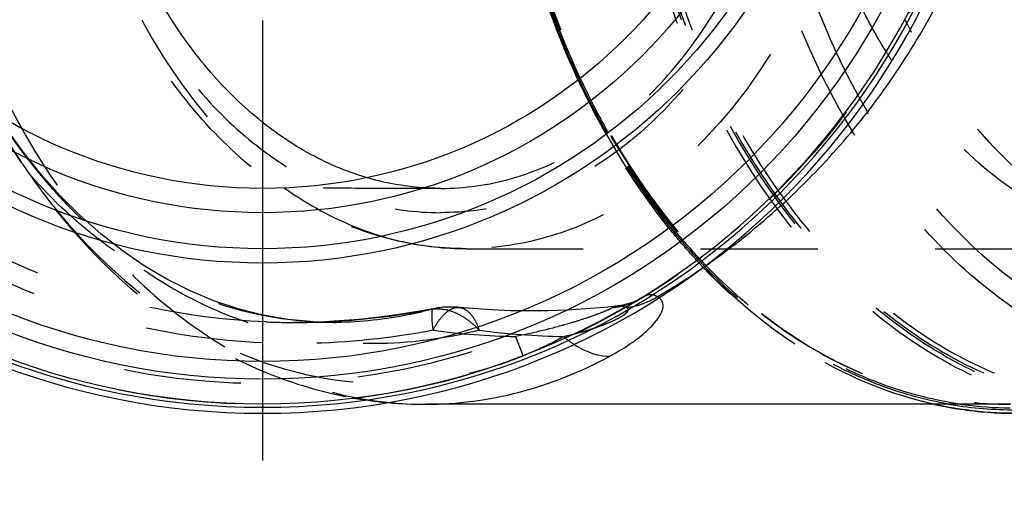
# Model space of a CAD drawing. Header units: millimetres. Extents: x 438 to 563, y 447 to 553.
# Tile 2 of 5: x 466 to 521, y 447 to 474. Entities that reach past the tile are written whole.
import ezdxf

# ---------------------------------------------------------------- set-up
doc = ezdxf.new("R2010")
doc.units = ezdxf.units.MM
doc.header["$LTSCALE"] = 65.185185
doc.linetypes.add('CENTER', pattern=[0.6, 0.375, -0.075, 0.075, -0.075])
doc.linetypes.add('HIDDEN', pattern=[0.2, 0.1, -0.1])
for name, color, linetype in [('ACHSEN_S', 7, 'CONTINUOUS'), ('KOERPER', 7, 'CONTINUOUS'), ('KONST.EL_MIT_GEO', 7, 'CONTINUOUS')]:
    doc.layers.add(name, color=color, linetype=linetype)

msp = doc.modelspace()

# ---------------------------------------------------------------- linework, layer by layer
at = {"layer": 'ACHSEN_S', "color": 2, "linetype": 'CENTER'}
msp.add_line((479.65, 552.525), (479.65, 447.475), dxfattribs=at)
at = {"layer": 'KOERPER', "color": 8, "linetype": 'HIDDEN'}
msp.add_line((483.575, 457.525), (481.409, 457.525), dxfattribs=at)
at = {"layer": 'KOERPER', "color": 7, "linetype": 'Continuous'}
msp.add_line((521.228, 452.975), (488.715, 452.975), dxfattribs=at)
at = {"layer": 'KOERPER', "color": 8, "linetype": 'HIDDEN'}
msp.add_circle((479.65, 493.525), 40.55, dxfattribs=at)
at = {"layer": 'KOERPER', "color": 7, "linetype": 'Continuous'}
msp.add_arc((479.65, 493.525), 41.05, 95.7173, 84.2827, dxfattribs=at)
at = {"layer": 'KONST.EL_MIT_GEO', "color": 8, "linetype": 'HIDDEN'}
for p, q in [((490.964, 461.625), (531.326, 461.625)), ((489.162, 458.279), (489.138, 458.272)), ((490.591, 458.36), (490.591, 458.36)), ((499.35, 458.437), (499.349, 458.437)), ((481.71, 457.526), (481.383, 457.525)), ((483.623, 457.525), (483.606, 457.525)), ((493.714, 456.742), (494.132, 455.649))]:
    msp.add_line(p, q, dxfattribs=at)
for points in [[(483.623, 457.525), (482.496, 457.556), (481.07, 457.692), (479.671, 457.934), (478.295, 458.281), (476.945, 458.732), (475.623, 459.283), (474.329, 459.933), (473.068, 460.68), (471.841, 461.521), (470.652, 462.453), (469.505, 463.47), (468.402, 464.57), (467.344, 465.751), (466.334, 467.007), (465.374, 468.335), (464.465, 469.735), (463.608, 471.203), (462.807, 472.734), (462.316, 473.764)], [(500.842, 458.954), (500.677, 458.858), (500.488, 458.762), (500.293, 458.678), (500.093, 458.604), (499.889, 458.542), (499.684, 458.492), (499.479, 458.455), (499.35, 458.437)], [(489.132, 458.289), (488.368, 458.145), (487.253, 457.962), (486.139, 457.812), (485.026, 457.693), (483.917, 457.606), (482.811, 457.55), (481.71, 457.526)], [(499.349, 458.437), (498.675, 458.364), (497.63, 458.273), (496.584, 458.209), (495.536, 458.172), (494.488, 458.162), (493.439, 458.178), (492.391, 458.222), (491.343, 458.292), (490.594, 458.36)]]:
    msp.add_lwpolyline(points, dxfattribs=at)
msp.add_circle((479.65, 493.525), 40.55, dxfattribs=at)
at = {"layer": 'KONST.EL_MIT_GEO', "color": 7, "linetype": 'Continuous'}
for centre, radius in [((479.65, 493.525), 39.152), ((479.65, 493.525), 38.171), ((479.65, 493.525), 32.7), ((479.65, 493.525), 31.9), ((479.65, 493.525), 29.9), ((479.656, 493.525), 28.549)]:
    msp.add_circle(centre, radius, dxfattribs=at)
for centre, radius, start, end in [((479.65, 493.525), 40.715, 95.7909, 84.2091), ((479.65, 493.525), 40.519, 95.542, 84.458), ((488.717, 475.798), 22.823, 264.7525, 269.9949), ((521.594, 473.728), 21.259, 257.5237, 258.8926), ((521.568, 473.592), 21.12, 258.8921, 260.9718), ((521.375, 473.244), 20.569, 260.3976, 270.3784), ((521.552, 473.496), 21.023, 260.9732, 261.4333), ((521.519, 473.252), 20.777, 261.4233, 269.9779), ((521.376, 473.278), 20.503, 262.1727, 269.5666)]:
    msp.add_arc(centre, radius, start, end, dxfattribs=at)
at = {"layer": 'KONST.EL_MIT_GEO', "color": 8, "linetype": 'HIDDEN'}
for centre, radius, start, end in [((479.65, 493.525), 39.38, 69.0759, 290.9241), ((546.137, 490.1), 34.566, 207.1072, 208.1177), ((540.684, 488.81), 30.965, 211.6967, 212.733), ((536.566, 489.267), 43.404, 204.8739, 209.3693), ((536.421, 489.264), 43.2, 204.9275, 209.4495), ((536.331, 489.248), 43.035, 204.9356, 209.4763), ((527.779, 483.094), 32.634, 222.7206, 223.6046), ((527.614, 483.073), 32.402, 222.9129, 223.8073), ((527.505, 483.01), 32.193, 222.979, 223.8691), ((480.135, 495.25), 42.173, 300.6087, 304.882), ((499.232, 462.933), 4.633, 285.4044, 295.6354), ((499.134, 463.146), 4.868, 295.5996, 300.5505), ((481.287, 498.809), 41.288, 273.1724, 280.9961), ((490.104, 453.356), 5.028, 84.4372, 101.1468), ((499.199, 456.65), 1.823, 68.4974, 69.5548), ((499.305, 462.681), 4.371, 277.3868, 285.3637), ((481.406, 496.693), 39.168, 267.7208, 269.9663), ((481.405, 497.181), 39.656, 269.9807, 272.7836), ((481.39, 497.533), 40.008, 272.7802, 273.1255), ((483.581, 477.896), 20.371, 270.1176, 270.5327), ((494.594, 498.514), 41.781, 262.4954, 268.7931), ((497.294, 500.739), 44.007, 262.6874, 268.8197), ((485.612, 476.628), 22.618, 292.0954, 298.4509), ((500.197, 461.209), 5.871, 229.5384, 231.051), ((491.545, 477.692), 21.502, 283.0145, 284.9439), ((499.966, 460.914), 5.497, 230.9988, 236.8571), ((488.737, 476.007), 23.033, 260.2273, 264.7503), ((521.43, 473.594), 20.923, 259.2573, 260.4099), ((521.402, 473.482), 20.708, 261.399, 262.1789)]:
    msp.add_arc(centre, radius, start, end, dxfattribs=at)
for points, knots in [([(521.511, 452.475), (519.679, 452.475), (515.934, 452.985), (510.596, 455.221), (505.685, 458.821), (499.761, 465.422), (495.569, 473.966), (493.199, 483.435), (492.09, 493.589), (493.198, 506.19), (497.558, 517.766), (502.844, 525.278), (507.391, 529.671), (512.47, 532.795), (516.166, 533.958), (518.004, 534.274)], [0, 0, 0, 0, 0.051334, 0.104401, 0.160545, 0.220513, 0.35147, 0.421669, 0.493504, 0.63677, 0.771881, 0.83435, 0.892857, 0.947748, 1, 1, 1, 1]), ([(524.792, 534.274), (522.954, 533.958), (519.258, 532.795), (514.179, 529.671), (509.632, 525.278), (504.346, 517.766), (499.986, 506.19), (498.878, 493.589), (499.987, 483.435), (502.357, 473.966), (506.55, 465.422), (512.473, 458.821), (517.385, 455.221), (522.722, 452.985), (526.467, 452.475), (528.299, 452.475)], [0, 0, 0, 0, 0.052252, 0.107143, 0.16565, 0.228119, 0.36323, 0.506496, 0.578331, 0.64853, 0.779487, 0.839455, 0.895599, 0.948666, 1, 1, 1, 1]), ([(488.715, 534.075), (486.833, 534.075), (482.979, 533.529), (477.512, 531.138), (472.518, 527.303), (466.566, 520.296), (462.502, 511.298), (460.405, 501.414), (459.859, 493.525), (460.405, 485.636), (462.502, 475.752), (466.566, 466.754), (472.518, 459.747), (477.512, 455.912), (482.979, 453.521), (486.833, 452.975), (488.715, 452.975)], [0, 0, 0, 0, 0.051692, 0.105258, 0.162131, 0.223054, 0.356218, 0.427422, 0.5, 0.572578, 0.643782, 0.776946, 0.837869, 0.894742, 0.948308, 1, 1, 1, 1]), ([(517.995, 533.816), (516.174, 533.524), (512.507, 532.413), (507.458, 529.37), (502.932, 525.061), (497.66, 517.661), (493.297, 506.219), (492.164, 493.744), (493.238, 483.683), (495.566, 474.295), (499.703, 465.822), (505.56, 459.274), (510.42, 455.702), (515.705, 453.481), (519.413, 452.975), (521.228, 452.975)], [0, 0, 0, 0, 0.052202, 0.106999, 0.165402, 0.227788, 0.362838, 0.506174, 0.578071, 0.648331, 0.779389, 0.839387, 0.895553, 0.94864, 1, 1, 1, 1]), ([(518.03, 533.821), (516.215, 533.531), (512.558, 532.427), (507.519, 529.392), (502.997, 525.089), (497.725, 517.69), (493.359, 506.242), (492.223, 493.76), (493.294, 483.69), (495.619, 474.295), (499.753, 465.817), (505.605, 459.266), (510.455, 455.697), (515.724, 453.48), (519.42, 452.975), (521.228, 452.975)], [0, 0, 0, 0, 0.052043, 0.106738, 0.165109, 0.227515, 0.362694, 0.506216, 0.57821, 0.648561, 0.779747, 0.839752, 0.895861, 0.948818, 1, 1, 1, 1]), ([(525.416, 534.15), (523.576, 533.876), (519.867, 532.797), (514.75, 529.775), (510.157, 525.466), (504.8, 518.042), (501.283, 508.938), (499.654, 499.117), (499.347, 488.909), (501.04, 478.84), (504.731, 469.768), (508.307, 463.893), (512.615, 459.057), (517.521, 455.438), (522.863, 453.188), (528.441, 452.423), (534.019, 453.188), (539.36, 455.438), (544.266, 459.057), (548.575, 463.893), (552.15, 469.768), (555.841, 478.84), (557.535, 488.909), (557.227, 499.117), (555.598, 508.938), (552.082, 518.042), (546.724, 525.466), (542.131, 529.775), (537.014, 532.797), (533.305, 533.876), (531.465, 534.15)], [0, 0, 0, 0, 0.026062, 0.053398, 0.082526, 0.113646, 0.181052, 0.216712, 0.252842, 0.323787, 0.357586, 0.38961, 0.419648, 0.447759, 0.474317, 0.5, 0.525683, 0.552241, 0.580352, 0.61039, 0.642414, 0.676213, 0.747158, 0.783288, 0.818948, 0.886354, 0.917474, 0.946602, 0.973938, 1, 1, 1, 1]), ([(525.236, 533.987), (523.406, 533.697), (519.722, 532.589), (514.646, 529.541), (510.095, 525.218), (504.794, 517.793), (501.325, 508.715), (499.734, 498.933), (499.456, 488.781), (501.163, 478.776), (504.85, 469.768), (508.414, 463.938), (512.703, 459.14), (517.584, 455.55), (522.896, 453.319), (528.441, 452.56), (533.987, 453.319), (539.298, 455.55), (544.179, 459.141), (548.468, 463.939), (552.032, 469.769), (555.719, 478.778), (557.425, 488.782), (557.147, 498.934), (555.556, 508.716), (552.087, 517.794), (546.786, 525.219), (542.234, 529.541), (537.158, 532.589), (533.474, 533.697), (531.645, 533.987)], [0, 0, 0, 0, 0.026082, 0.053464, 0.082652, 0.11383, 0.181315, 0.216984, 0.253105, 0.323983, 0.357737, 0.389717, 0.419718, 0.4478, 0.474335, 0.5, 0.525665, 0.552201, 0.580283, 0.610284, 0.642265, 0.676019, 0.746897, 0.783018, 0.818687, 0.886171, 0.917349, 0.946537, 0.973918, 1, 1, 1, 1]), ([(525.366, 533.792), (523.544, 533.503), (519.877, 532.4), (514.825, 529.365), (510.296, 525.063), (505.021, 517.673), (500.652, 506.24), (499.514, 493.774), (500.582, 483.717), (502.904, 474.333), (507.036, 465.86), (512.889, 459.309), (517.748, 455.735), (523.032, 453.513), (526.741, 453.006), (528.555, 453.006)], [0, 0, 0, 0, 0.052202, 0.107003, 0.165407, 0.227779, 0.362777, 0.506087, 0.577979, 0.648233, 0.7793, 0.839325, 0.895524, 0.948632, 1, 1, 1, 1]), ([(533.525, 454.373), (531.708, 454.373), (527.987, 454.9), (522.708, 457.209), (517.887, 460.912), (512.14, 467.677), (508.215, 476.365), (506.19, 485.908), (505.664, 493.525), (506.19, 501.142), (508.215, 510.685), (512.14, 519.373), (517.887, 526.138), (522.708, 529.841), (527.987, 532.15), (531.708, 532.677), (533.525, 532.677)], [0, 0, 0, 0, 0.051692, 0.105258, 0.162132, 0.223055, 0.356218, 0.427422, 0.5, 0.572578, 0.643782, 0.776945, 0.837868, 0.894742, 0.948308, 1, 1, 1, 1]), ([(534.097, 455.354), (532.325, 455.354), (528.698, 455.869), (523.552, 458.119), (518.851, 461.729), (513.248, 468.327), (508.387, 479.084), (506.443, 493.525), (508.387, 507.966), (513.248, 518.723), (518.851, 525.321), (523.552, 528.931), (528.698, 531.181), (532.325, 531.696), (534.097, 531.696)], [0, 0, 0, 0, 0.05173, 0.105334, 0.162249, 0.223216, 0.356476, 0.5, 0.643524, 0.776784, 0.837751, 0.894666, 0.94827, 1, 1, 1, 1]), ([(479.65, 456.391), (477.073, 456.505), (471.926, 457.24), (464.588, 459.86), (457.928, 463.917), (452.245, 469.259), (447.792, 475.664), (444.772, 482.858), (443.324, 490.525), (443.514, 498.325), (445.335, 505.912), (448.702, 512.95), (453.46, 519.132), (459.394, 524.193), (466.237, 527.929), (473.692, 530.201), (481.44, 530.95), (486.607, 530.445), (489.137, 529.96)], [0, 0, 0, 0, 0.062471, 0.124963, 0.18747, 0.249985, 0.312504, 0.375026, 0.437548, 0.500071, 0.562594, 0.625115, 0.687633, 0.750147, 0.812652, 0.875142, 0.937601, 1, 1, 1, 1]), ([(479.848, 457.556), (477.504, 457.649), (472.819, 458.263), (466.094, 460.477), (459.909, 463.93), (454.506, 468.511), (450.096, 474.056), (446.856, 480.356), (444.916, 487.171), (444.354, 494.234), (445.195, 501.269), (447.402, 508.002), (450.888, 514.17), (455.512, 519.537), (461.09, 523.904), (467.403, 527.117), (474.206, 529.074), (478.91, 529.516), (481.256, 529.525)], [0, 0, 0, 0, 0.062505, 0.125004, 0.187504, 0.250004, 0.312503, 0.375002, 0.437501, 0.499999, 0.562498, 0.624997, 0.687497, 0.749996, 0.812496, 0.874996, 0.937498, 1, 1, 1, 1]), ([(483.607, 457.525), (481.889, 457.523), (478.387, 457.97), (473.38, 460.008), (468.788, 463.346), (464.782, 467.847), (461.503, 473.341), (458.214, 481.827), (456.576, 493.525), (458.215, 505.223), (461.504, 513.71), (464.782, 519.203), (468.788, 523.705), (473.381, 527.042), (478.387, 529.08), (481.89, 529.527), (483.607, 529.525)], [0, 0, 0, 0, 0.052314, 0.106177, 0.163035, 0.223762, 0.288535, 0.356902, 0.500002, 0.643101, 0.711469, 0.77624, 0.836967, 0.893824, 0.947686, 1, 1, 1, 1]), ([(490.964, 461.625), (489.411, 461.625), (486.249, 462.067), (481.781, 463.993), (477.74, 467.057), (472.991, 472.583), (468.897, 481.534), (467.266, 493.525), (468.897, 505.516), (472.992, 514.467), (477.74, 519.993), (481.781, 523.057), (486.249, 524.983), (489.411, 525.425), (490.964, 525.425)], [0, 0, 0, 0, 0.05369, 0.108794, 0.166486, 0.227493, 0.359174, 0.500003, 0.64083, 0.77251, 0.833516, 0.891207, 0.94631, 1, 1, 1, 1]), ([(490.964, 525.425), (492.445, 525.425), (495.476, 524.995), (499.777, 523.114), (503.706, 520.097), (508.389, 514.584), (512.451, 505.594), (514.076, 493.525), (512.451, 481.456), (508.389, 472.466), (503.706, 466.953), (499.777, 463.936), (495.476, 462.055), (492.445, 461.625), (490.964, 461.625)], [0, 0, 0, 0, 0.05173, 0.105334, 0.162249, 0.223216, 0.356476, 0.5, 0.643524, 0.776784, 0.837751, 0.894666, 0.94827, 1, 1, 1, 1]), ([(489.55, 523.425), (488.162, 523.425), (485.32, 523.022), (481.289, 521.259), (477.607, 518.431), (473.218, 513.263), (469.41, 504.837), (467.887, 493.525), (469.41, 482.213), (473.218, 473.787), (477.607, 468.619), (481.289, 465.791), (485.32, 464.028), (488.162, 463.625), (489.55, 463.625)], [0, 0, 0, 0, 0.051729, 0.105334, 0.162249, 0.223216, 0.356476, 0.5, 0.643524, 0.776784, 0.837751, 0.894666, 0.948271, 1, 1, 1, 1]), ([(489.55, 523.425), (490.938, 523.425), (493.779, 523.022), (497.811, 521.259), (501.493, 518.431), (505.882, 513.263), (509.689, 504.837), (511.212, 493.525), (509.689, 482.213), (505.882, 473.787), (501.493, 468.619), (497.811, 465.791), (493.779, 464.028), (490.938, 463.625), (489.55, 463.625)], [0, 0, 0, 0, 0.051729, 0.105334, 0.162249, 0.223216, 0.356476, 0.5, 0.643524, 0.776784, 0.837751, 0.894666, 0.948271, 1, 1, 1, 1]), ([(480.851, 522.04), (478.908, 520.661), (475.315, 517.062), (471.413, 510.22), (468.96, 502.181), (468.126, 493.525), (468.96, 484.869), (471.413, 476.83), (475.315, 469.988), (478.908, 466.389), (480.851, 465.01)], [0, 0, 0, 0, 0.111076, 0.233043, 0.364015, 0.5, 0.635985, 0.766957, 0.888924, 1, 1, 1, 1]), ([(489.554, 464.975), (490.879, 464.975), (493.592, 465.361), (497.44, 467.045), (500.955, 469.745), (505.146, 474.68), (508.78, 482.725), (510.234, 493.525), (508.78, 504.325), (505.146, 512.37), (500.955, 517.305), (497.44, 520.005), (493.592, 521.689), (490.879, 522.075), (489.554, 522.075)], [0, 0, 0, 0, 0.051729, 0.105335, 0.162251, 0.223219, 0.356478, 0.5, 0.643522, 0.776781, 0.837749, 0.894665, 0.948271, 1, 1, 1, 1]), ([(497.188, 471.01), (495.596, 474.437), (493.207, 481.855), (492.027, 493.525), (493.207, 505.195), (495.596, 512.613), (497.188, 516.04)], [0, 0, 0, 0, 0.244863, 0.5, 0.755138, 1, 1, 1, 1]), ([(497.246, 471.057), (495.654, 474.476), (493.264, 481.88), (492.086, 493.529), (493.266, 505.176), (495.655, 512.577), (497.246, 515.993)], [0, 0, 0, 0, 0.244878, 0.500103, 0.755271, 1, 1, 1, 1]), ([(497.308, 471.105), (495.719, 474.515), (493.334, 481.901), (492.157, 493.525), (493.334, 505.149), (495.719, 512.535), (497.308, 515.945)], [0, 0, 0, 0, 0.2448, 0.5, 0.7552, 1, 1, 1, 1]), ([(514.337, 472.54), (513.838, 473.349), (511.917, 476.8), (510.598, 480.574), (509.914, 483.491)], [0, 0, 0, 0, 0.240866, 1, 1, 1, 1]), ([(524.248, 463.94), (522.495, 465.107), (519.196, 468.103), (516.73, 471.79), (515.65, 473.81)], [0, 0, 0, 0, 0.479042, 1, 1, 1, 1]), ([(463.077, 472.103), (463.425, 471.344), (464.866, 468.419), (466.649, 465.658), (468.164, 463.763)], [0, 0, 0, 0, 0.256108, 1, 1, 1, 1]), ([(469.615, 463.243), (468.977, 463.857), (466.446, 466.529), (464.396, 469.64), (463.116, 472.122)], [0, 0, 0, 0, 0.240624, 1, 1, 1, 1]), ([(523.951, 463.378), (522.11, 464.279), (518.565, 466.813), (515.845, 470.185), (514.636, 472.066)], [0, 0, 0, 0, 0.478254, 1, 1, 1, 1]), ([(465.194, 468.074), (465.424, 467.69), (466.353, 466.197), (467.387, 464.768), (468.215, 463.754)], [0, 0, 0, 0, 0.254864, 1, 1, 1, 1]), ([(503.883, 461.011), (503.406, 461.524), (501.506, 463.704), (499.88, 466.118), (498.803, 468.025)], [0, 0, 0, 0, 0.242434, 1, 1, 1, 1]), ([(503.952, 461.062), (503.474, 461.575), (501.572, 463.753), (499.945, 466.166), (498.867, 468.073)], [0, 0, 0, 0, 0.242414, 1, 1, 1, 1]), ([(503.804, 460.955), (503.328, 461.47), (501.435, 463.656), (499.815, 466.073), (498.74, 467.98)], [0, 0, 0, 0, 0.242588, 1, 1, 1, 1]), ([(489.554, 464.975), (489.208, 464.975), (487.818, 465.026), (486.436, 465.281), (485.434, 465.577)], [0, 0, 0, 0, 0.248563, 1, 1, 1, 1]), ([(480.851, 465.01), (481.277, 464.709), (482.973, 463.598), (484.845, 462.75), (486.287, 462.318)], [0, 0, 0, 0, 0.257448, 1, 1, 1, 1]), ([(489.554, 464.975), (488.06, 464.975), (485.234, 464.974), (482.407, 464.987), (481.075, 465.011)], [0, 0, 0, 0, 0.528462, 1, 1, 1, 1]), ([(468.164, 463.763), (470.307, 461.085), (474.106, 457.536), (480.083, 454.474), (483.24, 453.582), (484.828, 453.308)], [0, 0, 0, 0, 0.513179, 0.759011, 1, 1, 1, 1]), ([(468.215, 463.754), (469.879, 461.717), (473.556, 458.151), (480.205, 454.716), (487.341, 453.74), (491.965, 454.797), (494.12, 455.671)], [0, 0, 0, 0, 0.27145, 0.521635, 0.759908, 1, 1, 1, 1]), ([(491.693, 457.09), (489.784, 456.611), (485.864, 456.089), (479.957, 456.884), (474.372, 459.278), (471.118, 461.795), (469.615, 463.243)], [0, 0, 0, 0, 0.246764, 0.489812, 0.738322, 1, 1, 1, 1]), ([(486.287, 462.318), (486.669, 462.204), (488.197, 461.804), (489.784, 461.625), (490.964, 461.625)], [0, 0, 0, 0, 0.252713, 1, 1, 1, 1]), ([(517.002, 452.971), (514.632, 453.495), (509.883, 455.447), (505.948, 458.698), (504.148, 460.587)], [0, 0, 0, 0, 0.48192, 1, 1, 1, 1]), ([(517.53, 453.038), (516.321, 453.267), (513.905, 453.951), (509.211, 456.177), (506.087, 458.708), (504.23, 460.643)], [0, 0, 0, 0, 0.237561, 0.482106, 1, 1, 1, 1]), ([(518.305, 453.006), (517.034, 453.198), (514.488, 453.832), (509.531, 456.05), (506.239, 458.678), (504.296, 460.699)], [0, 0, 0, 0, 0.237425, 0.481712, 1, 1, 1, 1]), ([(499.102, 458.346), (499.256, 458.365), (499.864, 458.473), (500.449, 458.712), (500.843, 458.954)], [0, 0, 0, 0, 0.252014, 1, 1, 1, 1]), ([(501.608, 458.954), (501.49, 459.02), (501.223, 459.108), (500.954, 459.022), (500.843, 458.954)], [0, 0, 0, 0, 0.510216, 1, 1, 1, 1]), ([(489.138, 458.272), (488.697, 458.155), (486.936, 457.738), (485.123, 457.538), (483.771, 457.526)], [0, 0, 0, 0, 0.252235, 1, 1, 1, 1]), ([(489.137, 457.09), (489.118, 457.258), (489.087, 457.55), (489.067, 457.92), (489.077, 458.148), (489.099, 458.255), (489.121, 458.286), (489.133, 458.289)], [0, 0, 0, 0, 0.415574, 0.724145, 0.917774, 0.971105, 1, 1, 1, 1]), ([(489.137, 457.09), (489.233, 457.289), (489.441, 457.639), (489.806, 458.057), (490.188, 458.323), (490.469, 458.371), (490.594, 458.359)], [0, 0, 0, 0, 0.325069, 0.596879, 0.814952, 1, 1, 1, 1]), ([(489.162, 458.279), (489.374, 458.298), (489.822, 458.273), (490.485, 458.048), (491.125, 457.648), (491.516, 457.296), (491.692, 457.09)], [0, 0, 0, 0, 0.22075, 0.458797, 0.718664, 1, 1, 1, 1]), ([(490.594, 458.359), (490.705, 458.348), (490.942, 458.265), (491.239, 457.986), (491.511, 457.594), (491.646, 457.27), (491.692, 457.09)], [0, 0, 0, 0, 0.190082, 0.410281, 0.683706, 1, 1, 1, 1]), ([(499.102, 458.346), (499.049, 458.31), (498.902, 458.239), (498.539, 458.081), (497.994, 457.88), (497.301, 457.648), (496.352, 457.362), (495.158, 457.047), (494.195, 456.837), (493.714, 456.742)], [0, 0, 0, 0, 0.034029, 0.086344, 0.211323, 0.342969, 0.475442, 0.739031, 1, 1, 1, 1]), ([(497.09, 456.917), (497.259, 456.962), (497.592, 457.055), (498.082, 457.209), (498.552, 457.374), (498.997, 457.551), (499.343, 457.712), (499.592, 457.85), (499.752, 457.952), (499.879, 458.055), (499.972, 458.153), (499.986, 458.289), (499.906, 458.331), (499.867, 458.346)], [0, 0, 0, 0, 0.154206, 0.305487, 0.45284, 0.594597, 0.727686, 0.78924, 0.84573, 0.895058, 0.934067, 0.962895, 1, 1, 1, 1]), ([(499.349, 458.437), (499.326, 458.434), (499.239, 458.419), (499.155, 458.384), (499.102, 458.346)], [0, 0, 0, 0, 0.262054, 1, 1, 1, 1]), ([(499.836, 458.358), (499.792, 458.375), (499.636, 458.426), (499.467, 458.451), (499.35, 458.437)], [0, 0, 0, 0, 0.283519, 1, 1, 1, 1]), ([(489.137, 457.09), (486.8, 456.642), (483.62, 456.309), (480.444, 456.355), (479.65, 456.391)], [0, 0, 0, 0, 0.749669, 1, 1, 1, 1])]:
    msp.add_open_spline(points, degree=3, knots=knots, dxfattribs=at)
at = {"layer": 'KONST.EL_MIT_GEO', "color": 7, "linetype": 'Continuous'}
for points, knots in [([(504.253, 460.655), (506.845, 462.462), (511.673, 466.71), (517.272, 474.629), (520.854, 483.773), (522.079, 493.587), (520.823, 503.396), (517.213, 512.528), (511.592, 520.429), (506.753, 524.663), (504.156, 526.463)], [0, 0, 0, 0, 0.122672, 0.247087, 0.373083, 0.500033, 0.626976, 0.752956, 0.877349, 1, 1, 1, 1]), ([(485.434, 465.577), (484.29, 465.914), (482.017, 466.889), (478.918, 469.097), (476.139, 472.006), (472.891, 476.81), (470.105, 484.054), (468.987, 493.525), (470.105, 502.996), (472.891, 510.24), (476.139, 515.044), (478.918, 517.953), (482.017, 520.161), (484.29, 521.136), (485.434, 521.473)], [0, 0, 0, 0, 0.052172, 0.107073, 0.165326, 0.227104, 0.359688, 0.5, 0.640312, 0.772896, 0.834674, 0.892927, 0.947828, 1, 1, 1, 1]), ([(498.955, 455.649), (499.395, 455.887), (500.025, 456.267), (500.782, 456.842), (501.26, 457.277), (501.637, 457.718), (501.886, 458.148), (501.945, 458.528), (501.835, 458.776), (501.738, 458.867), (501.683, 458.906)], [0, 0, 0, 0, 0.317507, 0.465623, 0.603417, 0.727208, 0.83247, 0.917589, 0.957186, 1, 1, 1, 1]), ([(496.961, 456.312), (497.122, 456.207), (497.732, 455.855), (498.442, 455.649), (498.955, 455.649)], [0, 0, 0, 0, 0.272789, 1, 1, 1, 1]), ([(488.715, 452.975), (490.465, 452.975), (494.035, 453.444), (497.367, 454.79), (498.955, 455.649)], [0, 0, 0, 0, 0.492209, 1, 1, 1, 1])]:
    msp.add_open_spline(points, degree=3, knots=knots, dxfattribs=at)
at = {"layer": 'KONST.EL_MIT_GEO', "color": 8, "linetype": 'HIDDEN'}
for points in [[(501.683, 458.906), (501.659, 458.923), (501.634, 458.939), (501.608, 458.954)], [(489.133, 458.289), (489.143, 458.291), (489.154, 458.285), (489.162, 458.279)]]:
    msp.add_open_spline(points, degree=3, dxfattribs=at)

doc.saveas('drawing.dxf')
